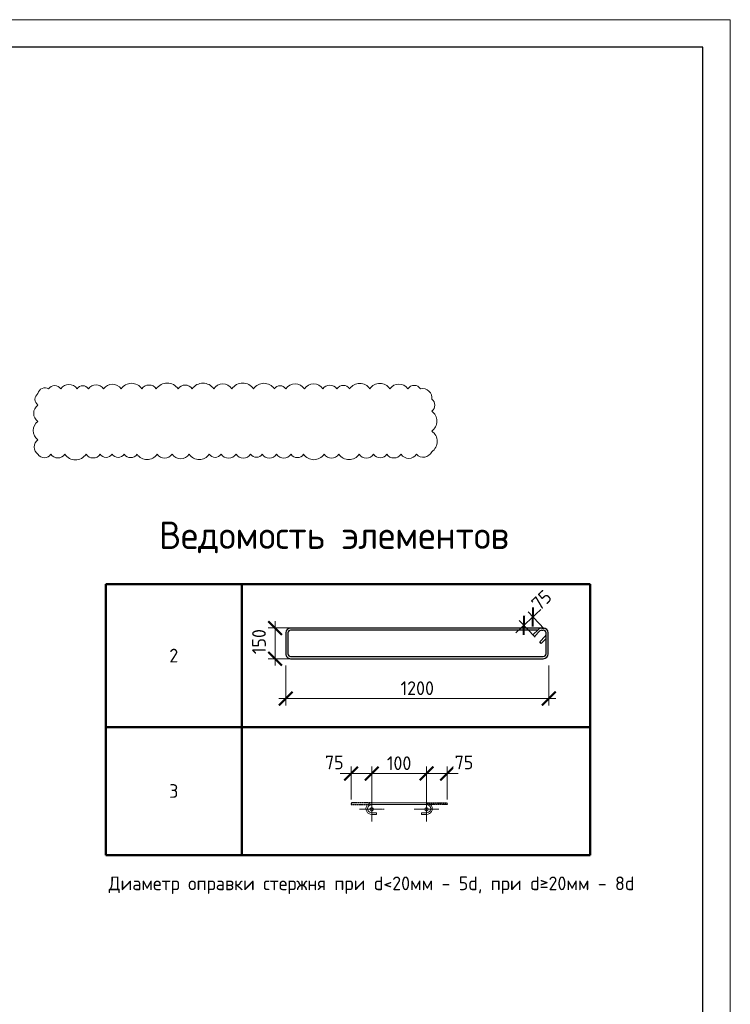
# Model space of a CAD drawing. Header units: millimetres. Extents: x 376598 to 1249954, y -318491 to -22134.
# Tile 95 of 256: x 602036 to 614996, y -305943 to -287979. Entities that reach past the tile are written whole.
import ezdxf

# ---------------------------------------------------------------- set-up
doc = ezdxf.new("R2010")
doc.units = ezdxf.units.MM
doc.linetypes.add('CENTER2', pattern=[28.575, 19.05, -3.175, 3.175, -3.175])
doc.linetypes.add('GOST2.303 4', pattern=[7, 5, -2, 0])
for name, color, linetype, lineweight in [('Арм_шпильки', 143, 'Continuous', 18), ('Выноски', 20, 'Continuous', 20), ('Осевая', 10, 'CENTER2', 20), ('подоснова', 151, 'Continuous', 5), ('поз.', 2, 'Continuous', 25), ('РАЗМЕРЫ', 1, 'Continuous', 9), ('ТОНКИЕ', 7, 'Continuous', 9)]:
    doc.layers.add(name, color=color, linetype=linetype, lineweight=lineweight)
doc.layers.add('ТОЛСТЫЕ_ОСНОВНЫЕ', color=6, linetype='Continuous')
doc.styles.add('GOST 2.304', font='CS_Gost2304.shx')
doc.styles.add('GOST-2.304_Type-B', font='GOST_Common.ttf')
doc.dimstyles.new('мой', dxfattribs={"dimscale": 100, "dimtxt": 2.5, "dimasz": 2.5, "dimexe": 1.25, "dimexo": 0.625, "dimtad": 1, "dimdec": 0, "dimtxsty": 'GOST-2.304_Type-B', "dimblk": 'ARCHTICK', "dimcen": 2.5, "dimdle": 2, "dimaunit": 1, "dimadec": 1, "dimazin": 2, "dimtfac": 1, "dimtdec": 0, "dimtmove": 1, "dimatfit": 3, "dimfxl": 1, "dimtfill": 1, "dimlwd": -1, "dimlwe": -1, "dimarcsym": 0})
doc.dimstyles.new('мой 25', dxfattribs={"dimscale": 100, "dimtxt": 2.5, "dimasz": 2.5, "dimexe": 1.25, "dimexo": 0.625, "dimtad": 1, "dimdec": 0, "dimlfac": 0.5, "dimtxsty": 'GOST-2.304_Type-B', "dimblk": 'ARCHTICK', "dimcen": 2.5, "dimdle": 1.25, "dimaunit": 1, "dimadec": 1, "dimazin": 2, "dimtfac": 1, "dimtdec": 0, "dimtmove": 1, "dimatfit": 3, "dimfxl": 6, "dimfxlon": 1, "dimtfill": 1, "dimlwd": -1, "dimlwe": -1, "dimarcsym": 0})
doc.dimstyles.new('СПДС', dxfattribs={"dimscale": 100, "dimtxt": 2.5, "dimasz": 2.5, "dimexe": 1.25, "dimexo": 0, "dimtad": 1, "dimdec": 0, "dimtxsty": 'GOST-2.304_Type-B', "dimblk": 'ARCHTICK', "dimcen": 2.5, "dimdle": 2, "dimadec": 0, "dimazin": 2, "dimtfac": 0.75, "dimtdec": 0, "dimtmove": 1, "dimatfit": 3, "dimfxl": 1, "dimtolj": 1, "dimarcsym": 1})

# ---------------------------------------------------------------- blocks, each defined once
blk = doc.blocks.new('*T569')
at = {"layer": 'Выноски', "color": 0, "linetype": 'ByBlock', "lineweight": 50, "transparency": 16777216}
for p, q in [((0, 0), (8834, 0)), ((0, 0), (0, -4943)), ((2484, 0), (2484, -4943)), ((8834, 0), (8834, -4943)), ((0, -2606), (8834, -2606)), ((0, -4943), (8834, -4943))]:
    blk.add_line(p, q, dxfattribs=at)
at = {"layer": 'Выноски', "color": 0, "transparency": 16777216, "char_height": 250, "width": 2183.67, "attachment_point": 5, "style": 'GOST-2.304_Type-B'}
for s, insert in [('2', (1242, -1303)), ('3', (1242, -3774))]:
    blk.add_mtext(s, dxfattribs=dict(at, insert=insert))
blk = doc.blocks.new('*U25')
for p, q in [((-8, 0), (-7, 7.2)), ((-7, -7.2), (-8, 0)), ((-7, 7.2), (-4.2, 14)), ((-4.2, 14), (0.2, 19.8)), ((0.2, 19.8), (6, 24.2)), ((6, 24.2), (12.8, 27)), ((12.8, 27), (20, 28)), ((44, 28), (20, 28)), ((20, 20), (44, 20)), ((44, 20), (44, 28)), ((262.7, 28), (286.7, 28)), ((262.7, 20), (262.7, 28)), ((286.7, 20), (262.7, 20)), ((293.9, 27), (286.7, 28)), ((300.7, 24.2), (293.9, 27)), ((306.5, 19.8), (300.7, 24.2)), ((310.9, 14), (306.5, 19.8)), ((313.7, 7.2), (310.9, 14)), ((314.7, 0), (313.7, 7.2)), ((-4.2, -14), (-7, -7.2)), ((0.2, -19.8), (-4.2, -14)), ((6, -24.2), (0.2, -19.8)), ((12.8, -27), (6, -24.2)), ((20, -28), (12.8, -27)), ((20, -28), (286.7, -28)), ((286.7, -28), (293.9, -27)), ((293.9, -27), (300.7, -24.2)), ((300.7, -24.2), (306.5, -19.8)), ((306.5, -19.8), (310.9, -14)), ((310.9, -14), (313.7, -7.2)), ((313.7, -7.2), (314.7, 0))]:
    blk.add_line(p, q)
at = {"color": 0, "linetype": 'ByBlock', "lineweight": -2}
for p, q in [((0, 0), (0.7, 5.2)), ((0.7, 5.2), (2.7, 10)), ((2.7, 10), (5.9, 14.1)), ((5.9, 14.1), (10, 17.3)), ((10, 17.3), (14.8, 19.3)), ((14.8, 19.3), (20, 20)), ((291.8, 19.3), (286.7, 20)), ((296.7, 17.3), (291.8, 19.3)), ((300.8, 14.1), (296.7, 17.3)), ((304, 10), (300.8, 14.1)), ((306, 5.2), (304, 10)), ((306.7, 0), (306, 5.2)), ((0.7, -5.2), (0, 0)), ((2.7, -10), (0.7, -5.2)), ((5.9, -14.1), (2.7, -10)), ((10, -17.3), (5.9, -14.1)), ((14.8, -19.3), (10, -17.3)), ((20, -20), (14.8, -19.3)), ((20, -20), (286.7, -20)), ((286.7, -20), (291.8, -19.3)), ((291.8, -19.3), (296.7, -17.3)), ((296.7, -17.3), (300.8, -14.1)), ((300.8, -14.1), (304, -10)), ((304, -10), (306, -5.2)), ((306, -5.2), (306.7, 0))]:
    blk.add_line(p, q, dxfattribs=at)
at = {"style": 'GOST 2.304', "oblique": 15, "flags": 9}
for tag, p in [('ДИАМЕТР', (117.8, -62.2)), ('ДЛИНА', (118.1, -72.5)), ('ПОЗИЦИЯ', (118, -56.6)), ('КЛАСС', (118, -67.8)), ('МАССА', (118.7, -78.2))]:
    blk.add_attdef(tag, p, '', height=2.5, dxfattribs=at)
blk = doc.blocks.new('_ArchTick')
at = {"color": 0, "linetype": 'ByBlock', "const_width": 0.15}
blk.add_lwpolyline([(-0.5, -0.5), (0.5, 0.5)], dxfattribs=at)
blk = doc.blocks.new('*D562')
at = {"layer": 'DEFPOINTS', "color": 0, "lineweight": 0, "transparency": 16777216}
for p in [(609456, -301732), (608456, -302269), (609456, -302268)]:
    blk.add_point(p, dxfattribs=at)
at = {"layer": 'РАЗМЕРЫ', "color": 0, "linetype": 'Continuous', "transparency": 16777216}
for p, q in [((608456, -302207), (608456, -301607)), ((609456, -302206), (609456, -301607)), ((608256, -301732), (609656, -301732))]:
    blk.add_line(p, q, dxfattribs=at)
at = {"layer": 'РАЗМЕРЫ', "color": 0, "transparency": 16777216, "xscale": 250, "yscale": 250, "zscale": 250, "rotation": 180}
blk.add_blockref('_ArchTick', (608456, -301732), dxfattribs=at)
at = {"layer": 'РАЗМЕРЫ', "color": 0, "transparency": 16777216, "xscale": 250, "yscale": 250, "zscale": 250}
blk.add_blockref('_ArchTick', (609456, -301732), dxfattribs=at)
at = {"layer": 'РАЗМЕРЫ', "color": 0, "lineweight": 0, "transparency": 16777216, "insert": (608956, -301544), "char_height": 250, "attachment_point": 5, "style": 'GOST-2.304_Type-B', "bg_fill": 3, "box_fill_scale": 1.1, "bg_fill_color": 256, "bg_fill_true_color": 13158600, "bg_fill_transparency": 0}
blk.add_mtext('100', dxfattribs=at)
blk = doc.blocks.new('*D570')
at = {"layer": 'DEFPOINTS', "color": 0, "lineweight": 0}
for p in [(608080, -301732), (608080, -302268), (608456, -302269)]:
    blk.add_point(p, dxfattribs=at)
at = {"layer": 'РАЗМЕРЫ', "color": 0, "linetype": 'Continuous'}
for p, q in [((608080, -302206), (608080, -301607)), ((608456, -302207), (608456, -301607)), ((608656, -301732), (607880, -301732))]:
    blk.add_line(p, q, dxfattribs=at)
at = {"layer": 'РАЗМЕРЫ', "color": 0, "xscale": 250, "yscale": 250, "zscale": 250, "rotation": 180}
blk.add_blockref('_ArchTick', (608080, -301732), dxfattribs=at)
at = {"layer": 'РАЗМЕРЫ', "color": 0, "xscale": 250, "yscale": 250, "zscale": 250}
blk.add_blockref('_ArchTick', (608456, -301732), dxfattribs=at)
at = {"layer": 'РАЗМЕРЫ', "color": 0, "lineweight": 0, "insert": (607773, -301530), "char_height": 250, "attachment_point": 5, "style": 'GOST-2.304_Type-B', "bg_fill": 3, "box_fill_scale": 1.1, "bg_fill_color": 256, "bg_fill_true_color": 13158600, "bg_fill_transparency": 0}
blk.add_mtext('75', dxfattribs=at)
blk = doc.blocks.new('*D571')
at = {"layer": 'DEFPOINTS', "color": 0, "lineweight": 0}
for p in [(609832, -301732), (609456, -302269), (609832, -302268)]:
    blk.add_point(p, dxfattribs=at)
at = {"layer": 'РАЗМЕРЫ', "color": 0, "linetype": 'Continuous'}
for p, q in [((609456, -302207), (609456, -301607)), ((609832, -302206), (609832, -301607)), ((609256, -301732), (610032, -301732))]:
    blk.add_line(p, q, dxfattribs=at)
at = {"layer": 'РАЗМЕРЫ', "color": 0, "xscale": 250, "yscale": 250, "zscale": 250, "rotation": 180}
blk.add_blockref('_ArchTick', (609456, -301732), dxfattribs=at)
at = {"layer": 'РАЗМЕРЫ', "color": 0, "xscale": 250, "yscale": 250, "zscale": 250}
blk.add_blockref('_ArchTick', (609832, -301732), dxfattribs=at)
at = {"layer": 'РАЗМЕРЫ', "color": 0, "lineweight": 0, "insert": (610139, -301530), "char_height": 250, "attachment_point": 5, "style": 'GOST-2.304_Type-B', "bg_fill": 3, "box_fill_scale": 1.1, "bg_fill_color": 256, "bg_fill_true_color": 13158600, "bg_fill_transparency": 0}
blk.add_mtext('75', dxfattribs=at)
blk = doc.blocks.new('*U26')
at = {"color": 0, "linetype": 'ByBlock', "lineweight": -2}
for p, q in [((108.8, 1198.9), (12.5, 1198.9)), ((108.8, 1188.9), (12.5, 1188.9)), ((53.8, 1159.8), (28.3, 1185.2)), ((38.8, 1188.9), (60.9, 1166.9)), ((-10, 1176.4), (-10, 12.5)), ((-10, 1169.4), (-10, 1176.4)), ((22, 1128), (-3.4, 1153.5)), ((0, 1169.4), (0, 1176.4)), ((0, 1150.1), (0, 12.5)), ((3.7, 1160.6), (29.1, 1135.1)), ((29.1, 1135.1), (22, 1128)), ((60.9, 1166.9), (53.8, 1159.8)), ((121.3, 12.5), (121.3, 1176.4)), ((131.3, 12.5), (131.3, 1176.4)), ((12.5, 0), (108.8, 0)), ((12.5, -10), (108.8, -10))]:
    blk.add_line(p, q, dxfattribs=at)
for centre, radius, start, end in [((12.5, 1176.4), 22.5, 90, 180), ((12.5, 1176.4), 12.5, 90, 180), ((19.5, 1176.4), 12.5, 45, 90), ((108.8, 1176.4), 22.5, 0, 90), ((108.8, 1176.4), 12.5, 0, 90), ((12.5, 1169.4), 22.5, 180, 225), ((12.5, 1169.4), 12.5, 180, 225), ((12.5, 12.5), 22.5, 180, 270), ((12.5, 12.5), 12.5, 180, 270), ((108.8, 12.5), 12.5, 270, 0), ((108.8, 12.5), 22.5, 270, 0)]:
    blk.add_arc(centre, radius, start, end, dxfattribs=at)
at = {"style": 'GOST 2.304', "oblique": 15, "flags": 9}
for tag, p in [('ДИАМЕТР', (-52.8, -63)), ('КЛАСС', (-53, -68.7)), ('ДЛИНА', (-52.5, -73.8)), ('ПОЗИЦИЯ', (-52.3, -58)), ('МАССА', (-52.3, -78.3))]:
    blk.add_attdef(tag, p, '', height=2.5, dxfattribs=at)
blk = doc.blocks.new('*D549')
at = {"layer": 'DEFPOINTS', "color": 0, "lineweight": 0, "transparency": 16777216}
for p in [(606887, -299409), (611687, -299547), (606887, -300364)]:
    blk.add_point(p, dxfattribs=at)
at = {"layer": 'РАЗМЕРЫ', "color": 0, "linetype": 'Continuous', "transparency": 16777216}
for p, q in [((606887, -299764), (606887, -300489)), ((611687, -299764), (611687, -300489)), ((611812, -300364), (606762, -300364))]:
    blk.add_line(p, q, dxfattribs=at)
at = {"layer": 'РАЗМЕРЫ', "color": 0, "transparency": 16777216, "xscale": 250, "yscale": 250, "zscale": 250, "rotation": 180}
blk.add_blockref('_ArchTick', (606887, -300364), dxfattribs=at)
at = {"layer": 'РАЗМЕРЫ', "color": 0, "transparency": 16777216, "xscale": 250, "yscale": 250, "zscale": 250}
blk.add_blockref('_ArchTick', (611687, -300364), dxfattribs=at)
at = {"layer": 'РАЗМЕРЫ', "color": 0, "lineweight": 0, "transparency": 16777216, "insert": (609287, -300176), "char_height": 250, "attachment_point": 5, "style": 'GOST-2.304_Type-B', "bg_fill": 3, "box_fill_scale": 1.1, "bg_fill_color": 256, "bg_fill_true_color": 13158600, "bg_fill_transparency": 0}
blk.add_mtext('1200', dxfattribs=at)
blk = doc.blocks.new('*D575')
at = {"layer": 'DEFPOINTS', "color": 0, "lineweight": 0, "transparency": 16777216}
for p in [(606693, -299077), (608202, -299077), (607857, -299637)]:
    blk.add_point(p, dxfattribs=at)
at = {"layer": 'РАЗМЕРЫ', "color": 0, "linetype": 'Continuous', "transparency": 16777216}
for p, q in [((607293, -299077), (606568, -299077)), ((606693, -299762), (606693, -298952)), ((607293, -299637), (606568, -299637))]:
    blk.add_line(p, q, dxfattribs=at)
at = {"layer": 'РАЗМЕРЫ', "color": 0, "lineweight": 0, "transparency": 16777216, "insert": (606400, -299326), "char_height": 250, "attachment_point": 5, "rotation": 90, "style": 'GOST-2.304_Type-B', "bg_fill": 3, "box_fill_scale": 1.1, "bg_fill_color": 256, "bg_fill_true_color": 13158600, "bg_fill_transparency": 0}
blk.add_mtext('150', dxfattribs=at)
at = {"layer": 'РАЗМЕРЫ', "color": 0, "transparency": 16777216, "xscale": 250, "yscale": 250, "zscale": 250}
for p, rotation in [((606693, -299077), 90), ((606693, -299637), 270)]:
    blk.add_blockref('_ArchTick', p, dxfattribs=dict(at, rotation=rotation))
blk = doc.blocks.new('*U56')
at = {"layer": 'ТОЛСТЫЕ_ОСНОВНЫЕ', "color": 6}
blk.add_lwpolyline([(20, 5), (415, 5), (415, 292), (20, 292)], close=True, dxfattribs=at)
at = {"layer": 'ТОНКИЕ'}
blk.add_lwpolyline([(0, 0), (420, 0), (420, 297), (0, 297)], close=True, dxfattribs=at)
blk = doc.blocks.new('*D3865')
at = {"layer": 'DEFPOINTS', "color": 0, "lineweight": 0, "transparency": 16777216}
for p in [(611394, -298875), (611600, -299091), (611436, -299246)]:
    blk.add_point(p, dxfattribs=at)
at = {"layer": 'РАЗМЕРЫ', "color": 0, "lineweight": -2, "transparency": 16777216}
for p, q in [((611086, -299167), (611540, -298737)), ((611600, -299091), (611308, -298784)), ((611436, -299246), (611145, -298939))]:
    blk.add_line(p, q, dxfattribs=at)
at = {"layer": 'РАЗМЕРЫ', "color": 0, "lineweight": -2, "transparency": 16777216, "xscale": 250, "yscale": 250, "zscale": 250}
for p, rotation in [((611394, -298875), 43.44872323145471), ((611231, -299030), 223.4487232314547)]:
    blk.add_blockref('_ArchTick', p, dxfattribs=dict(at, rotation=rotation))
at = {"layer": 'РАЗМЕРЫ', "color": 0, "lineweight": 0, "transparency": 16777216, "insert": (611553, -298568), "char_height": 250, "attachment_point": 5, "rotation": 43.4487, "style": 'GOST-2.304_Type-B'}
blk.add_mtext('\\A1;75', dxfattribs=at)

msp = doc.modelspace()

# ---------------------------------------------------------------- linework, layer by layer
at = {"layer": 'Осевая', "ltscale": 0.1}
for p, q in [((608680.2, -302384.9), (608232, -302384.9)), ((609680.2, -302384.9), (609231.9, -302384.9))]:
    msp.add_line(p, q, dxfattribs=at)
at = {"layer": 'РАЗМЕРЫ', "color": 240, "lineweight": 0, "true_color": 0xed1f24}
msp.add_lwpolyline([(602368.4, -295908.7, 0.5205671), (602603, -295908.7, 0.5205671), (602858.1, -295908.7, 0.5205671), (603244.9, -295908.7, 0.5205671), (603501.4, -295908.7, 0.5205671), (603720.2, -295908.7, 0.5205671), (603941.7, -295908.7, 0.5205671), (604175.8, -295908.7, 0.5205671), (604540.6, -295908.7, 0.5205671), (604815.8, -295908.7, 0.5205671), (605128.8, -295908.7, 0.5205671), (605491.5, -295908.7, 0.5205671), (605707, -295908.7, 0.5205671), (605982.7, -295908.7, 0.5205671), (606248, -295908.7, 0.5205671), (606458.2, -295908.7, 0.5205671), (606720, -295908.7, 0.5205671), (606985.3, -295908.7, 0.5205671), (607213.3, -295908.7, 0.5205671), (607588.2, -295908.7, 0.5205671), (607856.3, -295908.7, 0.5205671), (608227, -295908.7, 0.5205671), (608490.2, -295908.7, 0.5205671), (608733.2, -295908.7, 0.5205671), (608990, -295908.7, 0.5205671), (609272.4, -295908.7, 0.5205671), (609550.8, -295862.3, 0.5205671), (609550.8, -295484.4, 0.5205671), (609550.8, -295121.1, 0.5205671), (609550.8, -294904.2, 0.5205671), (609347, -294712.1, 0.5205671), (609115.2, -294712.1, 0.5205671), (608787.8, -294712.1, 0.5205671), (608421.9, -294712.1, 0.5205671), (608054.2, -294712.1, 0.5205671), (607821, -294712.1, 0.5205671), (607565.7, -294712.1, 0.5205671), (607229.3, -294712.1, 0.5205671), (606887.6, -294712.1, 0.5205671), (606679.6, -294712.1, 0.5205671), (606298.9, -294712.1, 0.5205671), (605906.5, -294712.1, 0.5205671), (605573.4, -294712.1, 0.5205671), (605182.9, -294712.1, 0.5205671), (604924.9, -294712.1, 0.5205671), (604526.4, -294712.1, 0.5205671), (604264.6, -294712.1, 0.5205671), (603885.2, -294712.1, 0.5205671), (603566.2, -294712.1, 0.5205671), (603288.9, -294712.1, 0.5205671), (603081.9, -294712.1, 0.5205671), (602786.2, -294712.1, 0.5205671), (602563.4, -294712.1, 0.5205671), (602368.4, -294800.4, 0.5205671), (602368.4, -295010.8, 0.5205671), (602368.4, -295310.5, 0.5205671), (602368.4, -295642.3, 0.5205671)], format="xyb", close=True, dxfattribs=at)

# ---------------------------------------------------------------- block references
msp.add_blockref('*T569', (603603.9, -298277.8))
at = {"lineweight": 30, "xscale": 3.959999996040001, "yscale": 3.959999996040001, "zscale": 3.959999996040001, "rotation": 269.9999999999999}
msp.add_blockref('*U26', (606926.9, -299117.1), dxfattribs=at)
at = {"layer": 'Арм_шпильки', "color": 3, "xscale": 3.75, "yscale": 3.75, "zscale": 3.75, "rotation": 180}
msp.add_blockref('*U25', (609531.1, -302373.3), dxfattribs=at)

# ---------------------------------------------------------------- texts
at = {"ltscale": 100, "insert": (603507.1, -303611.3), "char_height": 250, "width": 17398.124, "attachment_point": 1, "style": 'GOST-2.304_Type-B'}
msp.add_mtext(' Диаметр оправки стержня при d<20мм - 5d, при d≥20мм - 8d', dxfattribs=at)
at = {"layer": 'РАЗМЕРЫ', "insert": (607767.7, -297424.5), "char_height": 500, "attachment_point": 5, "style": 'GOST-2.304_Type-B'}
msp.add_mtext_dynamic_manual_height_columns('{\\C0;Ведомость элементов}', width=15225.227, gutter_width=15, heights=[0], dxfattribs=at)

# ---------------------------------------------------------------- dimensions: what is measured, and where the dimension line sits
at = {"layer": 'РАЗМЕРЫ', "lineweight": 0}
dim = msp.add_linear_dim(base=(611394.4, -298875), p1=(611436, -299246.4), p2=(611599.5, -299091.5), angle=43.44872, text='75', dimstyle='СПДС', dxfattribs=at)
dim.commit()
dim.dimension.update_dxf_attribs({"geometry": '*D3865', "text_midpoint": (611682.3, -298704.5), "dimtype": 161})

# ---------------------------------------------------------------- next in the draw order: dimensions: what is measured, and where the dimension line sits
dim = msp.add_linear_dim(base=(606887.3, -300363.6), p1=(611686.5, -299547.3), p2=(606887.3, -299409.3), dimstyle='мой 25', override={"dimlfac": 0.25}, dxfattribs=at)
dim.commit()
dim.dimension.update_dxf_attribs({"geometry": '*D549', "text_midpoint": (609286.9, -300176.1)})
dim = msp.add_linear_dim(base=(609456.1, -301731.8), p1=(608456.1, -302269.1), p2=(609456.1, -302268.3), text='100', dimstyle='мой', dxfattribs=at)
dim.commit()
dim.dimension.update_dxf_attribs({"geometry": '*D562', "text_midpoint": (608956.1, -301544.3)})

# ---------------------------------------------------------------- next in the draw order: linework, layer by layer
at = {"layer": 'поз.', "linetype": 'GOST2.303 4', "ltscale": 0.4}
for points in [[(608456.1, -302268.3), (608080.1, -302268.3), (608080.1, -302298.3), (608454.8, -302298.5)], [(609456.1, -302268.3), (609832.1, -302268.3), (609832.1, -302298.3), (609457.3, -302298.5)]]:
    msp.add_lwpolyline(points, dxfattribs=at)

# ---------------------------------------------------------------- next in the draw order: dimensions: what is measured, and where the dimension line sits
at = {"layer": 'РАЗМЕРЫ', "lineweight": 0}
dim = msp.add_linear_dim(base=(606692.7, -299077.5), p1=(607856.7, -299636.9), p2=(608202.4, -299077.5), angle=90, text='150', dimstyle='мой 25', override={"dimlfac": 0.25}, dxfattribs=at)
dim.commit()
dim.dimension.update_dxf_attribs({"geometry": '*D575', "text_midpoint": (606587.5, -299325.6), "dimtype": 160})

# ---------------------------------------------------------------- next in the draw order: dimensions: what is measured, and where the dimension line sits
dim = msp.add_linear_dim(base=(608080.1, -301731.8), p1=(608456.1, -302269.1), p2=(608080.1, -302268.3), text='75', dimstyle='мой', dxfattribs=at)
dim.commit()
dim.dimension.update_dxf_attribs({"geometry": '*D570', "text_midpoint": (607773.2, -301717.5), "dimtype": 160})
dim = msp.add_linear_dim(base=(609832.1, -301731.8), p1=(609456, -302269.1), p2=(609832.1, -302268.3), angle=180, text='75', dimstyle='мой', dxfattribs=at)
dim.commit()
dim.dimension.update_dxf_attribs({"geometry": '*D571', "text_midpoint": (610138.9, -301717.5), "dimtype": 160})

# ---------------------------------------------------------------- next in the draw order: linework, layer by layer
at = {"layer": 'Осевая', "ltscale": 0.1}
for p, q in [((608456.1, -302160.8), (608456.1, -302609.1)), ((609456, -302160.8), (609456, -302609.1))]:
    msp.add_line(p, q, dxfattribs=at)
at = {"layer": 'подоснова'}
for centre in [(608456.1, -302384.9), (609456, -302384.9)]:
    msp.add_circle(centre, 32, dxfattribs=at)

# ---------------------------------------------------------------- next in the draw order: block references
at = {"xscale": 100, "yscale": 100, "zscale": 100}
msp.add_blockref('*U56', (572995.7, -317678.9), dxfattribs=at)

doc.saveas('drawing.dxf')
